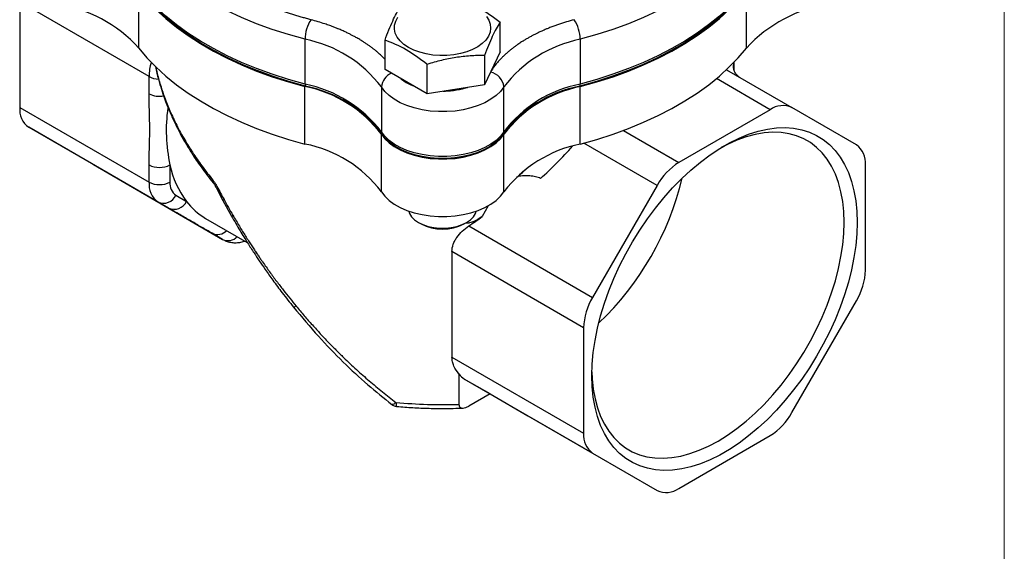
# Model space of a CAD drawing. Header units: inches. Extents: x 0 to 22, y 0 to 17.
# Tile 4 of 6: x 16.7 to 22, y 10.5 to 13.3. Entities that reach past the tile are written whole.
import ezdxf

# ---------------------------------------------------------------- set-up
doc = ezdxf.new("R2010")
doc.units = ezdxf.units.IN
doc.header["$LTSCALE"] = 2
doc.header["$MEASUREMENT"] = 0
doc.linetypes.add('SLD-Solid', pattern=[0])
doc.layers.add('SLD-DEFPOINTS', color=7, linetype='Continuous')

# ---------------------------------------------------------------- blocks, each defined once
blk = doc.blocks.new('Block2')
at = {"color": 7, "linetype": 'SLD-Solid', "lineweight": 18}
blk.add_line((22.0002, 0.0002), (22.0002, 17.0002), dxfattribs=at)

msp = doc.modelspace()

# ---------------------------------------------------------------- linework, layer by layer
for p, q in [((17.3003, 13.1849), (17.3003, 13.4968)), ((20.5994, 13.1849), (20.5994, 13.4968)), ((17.3557, 13.0303), (16.6535, 13.4357)), ((16.6535, 13.4357), (16.6535, 12.8632)), ((19.2615, 13.1652), (19.2615, 13.3252)), ((18.2025, 12.9892), (18.2025, 13.2325)), ((18.6369, 13.0685), (18.6369, 13.2286)), ((19.6971, 13.2327), (19.6971, 12.9894)), ((19.2615, 13.1652), (19.1778, 12.9849)), ((19.1778, 13.1449), (19.1778, 12.9849)), ((20.5324, 13.0659), (20.5324, 13.108)), ((18.8655, 12.9366), (18.6369, 13.0685)), ((18.8655, 12.9366), (18.8655, 13.0966)), ((20.4914, 13.0677), (20.8467, 12.8625)), ((17.3557, 12.9372), (17.3557, 13.0303)), ((20.7286, 12.8508), (20.4366, 13.0194)), ((18.2024, 12.6641), (18.2024, 12.976)), ((18.6173, 12.9742), (18.6173, 12.7309)), ((19.1778, 12.9849), (18.8655, 12.9366)), ((19.2825, 12.7309), (19.2825, 12.9743)), ((19.6973, 12.6641), (19.6973, 12.976)), ((16.6535, 12.8632), (17.3557, 12.4579)), ((20.7286, 12.8508), (20.2329, 12.5646)), ((21.1973, 12.6601), (20.8467, 12.8625)), ((17.4046, 12.3497), (16.7025, 12.7551)), ((16.7025, 12.7551), (17.053, 12.5526)), ((19.9323, 12.7381), (20.2329, 12.5646)), ((18.6172, 12.4056), (18.6172, 12.7175)), ((19.2825, 12.4056), (19.2825, 12.7175)), ((20.1148, 12.4399), (19.7173, 12.6694)), ((17.053, 12.5526), (17.7552, 12.1473)), ((17.3557, 12.4579), (17.3557, 12.5511)), ((17.4688, 12.5511), (17.4688, 12.4579)), ((21.2462, 11.9795), (21.2462, 12.5519)), ((19.3504, 12.487), (19.3589, 12.4883)), ((17.7193, 12.4292), (17.7562, 12.3585)), ((20.1148, 12.4399), (19.7642, 11.8328)), ((17.5012, 12.3864), (17.5582, 12.3534)), ((17.7562, 12.3585), (17.8033, 12.2733)), ((17.4617, 12.3168), (17.4046, 12.3497)), ((19.1978, 12.3296), (19.1638, 12.2706)), ((17.6627, 12.2613), (17.8888, 12.1308)), ((18.8183, 12.2391), (18.8325, 12.2309)), ((19.0658, 12.2309), (19.08, 12.2391)), ((19.0928, 12.2204), (19.7642, 11.8328)), ((17.7552, 12.1473), (17.6981, 12.1803)), ((19.0007, 12.0807), (19.0007, 11.5083)), ((19.7153, 11.6682), (19.0007, 12.0807)), ((20.8467, 11.2077), (21.1973, 11.8148)), ((19.7153, 11.6682), (19.7153, 11.0957)), ((19.0007, 11.5083), (19.7153, 11.0957)), ((19.0386, 11.4181), (19.0386, 11.2525)), ((19.7642, 10.9876), (19.0677, 11.3896)), ((19.2073, 11.309), (19.0677, 11.3896)), ((19.2073, 11.309), (19.0928, 11.2429)), ((19.2073, 11.309), (19.4126, 11.1905)), ((19.4126, 11.1905), (20.1148, 10.7851)), ((20.2329, 10.7968), (20.7286, 11.083)), ((19.7642, 10.9876), (20.1148, 10.7851))]:
    msp.add_line(p, q)
at = {"flags": 128}
for points in [[(18.2025, 13.2325), (18.1122, 13.2579), (18.0246, 13.2861), (17.9398, 13.317), (17.858, 13.3506), (17.7797, 13.3868), (17.7049, 13.4254), (17.634, 13.4664), (17.567, 13.5096), (17.5044, 13.5548), (17.4461, 13.602), (17.3925, 13.651), (17.3437, 13.7016), (17.2998, 13.7536)], [(20.599, 13.7533), (20.5551, 13.7013), (20.5063, 13.6507), (20.4527, 13.6018), (20.3945, 13.5547), (20.3319, 13.5095), (20.265, 13.4664), (20.1941, 13.4255), (20.1194, 13.3869), (20.0412, 13.3507), (19.9595, 13.3171), (19.8748, 13.2862), (19.7873, 13.258), (19.6971, 13.2327)], [(18.2025, 12.9892), (18.1122, 13.0145), (18.0246, 13.0427), (17.9398, 13.0737), (17.858, 13.1073), (17.7797, 13.1435), (17.7049, 13.1821), (17.634, 13.2231), (17.567, 13.2662), (17.5044, 13.3115), (17.4461, 13.3587), (17.3925, 13.4076), (17.3437, 13.4582), (17.2998, 13.5103)], [(17.3003, 13.4968), (17.3442, 13.4448), (17.393, 13.3942), (17.4466, 13.3453), (17.5048, 13.2981), (17.5675, 13.2529), (17.6343, 13.2098), (17.7052, 13.1689), (17.78, 13.1303), (17.8583, 13.0941), (17.9399, 13.0605), (18.0247, 13.0296), (18.1123, 13.0014), (18.2024, 12.976)], [(18.2043, 12.9785), (18.1143, 13.0038), (18.0268, 13.0319), (17.9422, 13.0628), (17.8607, 13.0963), (17.7826, 13.1324), (17.708, 13.1709), (17.6372, 13.2118), (17.5704, 13.2548), (17.5079, 13.3), (17.4498, 13.347), (17.3963, 13.3959), (17.3476, 13.4463), (17.3038, 13.4983)], [(20.5949, 13.498), (20.5511, 13.4461), (20.5024, 13.3956), (20.449, 13.3469), (20.3909, 13.2999), (20.3285, 13.2548), (20.2618, 13.2118), (20.1911, 13.1709), (20.1166, 13.1324), (20.0385, 13.0964), (19.9571, 13.0629), (19.8725, 13.032), (19.7852, 13.0039), (19.6953, 12.9786)], [(20.599, 13.51), (20.5551, 13.4579), (20.5063, 13.4074), (20.4527, 13.3585), (20.3945, 13.3114), (20.3319, 13.2662), (20.265, 13.2231), (20.1941, 13.1821), (20.1194, 13.1435), (20.0412, 13.1074), (19.9595, 13.0738), (19.8748, 13.0429), (19.7873, 13.0147), (19.6971, 12.9894)], [(19.6973, 12.976), (19.7875, 13.0014), (19.8751, 13.0296), (19.9598, 13.0605), (20.0415, 13.0941), (20.1198, 13.1303), (20.1945, 13.1689), (20.2654, 13.2098), (20.3323, 13.2529), (20.3949, 13.2981), (20.4531, 13.3453), (20.5067, 13.3942), (20.5555, 13.4448), (20.5994, 13.4968)], [(18.7642, 13.1885), (18.7393, 13.2052), (18.7188, 13.2238), (18.7032, 13.2439), (18.6929, 13.2651), (18.688, 13.287), (18.6887, 13.309), (18.695, 13.3308), (18.7067, 13.3518)], [(19.1879, 13.3568), (19.2009, 13.3361), (19.2085, 13.3145), (19.2106, 13.2925), (19.2071, 13.2706), (19.1981, 13.2491), (19.1839, 13.2287), (19.1646, 13.2097), (19.1407, 13.1925), (19.1127, 13.1775), (19.0813, 13.165), (19.047, 13.1553), (19.0107, 13.1485), (18.973, 13.1449), (18.9348, 13.1445), (18.897, 13.1473), (18.8602, 13.1533), (18.8254, 13.1623), (18.7931, 13.1741), (18.7642, 13.1885)], [(17.3003, 13.1849), (17.3442, 13.1328), (17.393, 13.0823), (17.4466, 13.0334), (17.5048, 12.9862), (17.5675, 12.941), (17.6343, 12.8979), (17.7052, 12.8569), (17.78, 12.8183), (17.8583, 12.7822), (17.9399, 12.7486), (18.0247, 12.7176), (18.1123, 12.6895), (18.2024, 12.6641)], [(19.6973, 12.6641), (19.7875, 12.6895), (19.8751, 12.7176), (19.9598, 12.7486), (20.0415, 12.7822), (20.1198, 12.8183), (20.1945, 12.8569), (20.2654, 12.8979), (20.3323, 12.941), (20.3949, 12.9862), (20.4531, 13.0334), (20.5067, 13.0823), (20.5555, 13.1328), (20.5994, 13.1849)], [(19.2825, 12.9743), (19.2642, 12.9502), (19.2408, 12.9277), (19.2125, 12.9072), (19.1799, 12.8888), (19.1435, 12.8731), (19.1039, 12.8602), (19.0618, 12.8503), (19.0178, 12.8436), (18.9727, 12.8402), (18.9272, 12.8402), (18.8821, 12.8436), (18.8381, 12.8503), (18.7959, 12.8601), (18.7563, 12.8731), (18.7199, 12.8888), (18.6873, 12.9071), (18.659, 12.9277), (18.6355, 12.9502), (18.6173, 12.9742)], [(19.2825, 12.7309), (19.2642, 12.7069), (19.2408, 12.6844), (19.2125, 12.6638), (19.1799, 12.6455), (19.1435, 12.6298), (19.1039, 12.6168), (19.0618, 12.607), (19.0178, 12.6003), (18.9727, 12.5969), (18.9272, 12.5969), (18.8821, 12.6003), (18.8381, 12.6069), (18.7959, 12.6168), (18.7563, 12.6297), (18.7199, 12.6455), (18.6873, 12.6638), (18.659, 12.6843), (18.6355, 12.7068), (18.6173, 12.7309)], [(21.2009, 12.2396), (21.199, 12.1778), (21.1933, 12.114), (21.1837, 12.0488), (21.1704, 11.9823), (21.1534, 11.915), (21.1328, 11.8473), (21.1088, 11.7793), (21.0814, 11.7117), (21.0508, 11.6446), (21.0171, 11.5785), (20.9806, 11.5137), (20.9414, 11.4505), (20.8998, 11.3894), (20.8559, 11.3305), (20.81, 11.2743), (20.7624, 11.221), (20.7133, 11.1709), (20.6629, 11.1244), (20.6116, 11.0815), (20.5595, 11.0426), (20.507, 11.0079), (20.4544, 10.9775), (20.402, 10.9517), (20.3499, 10.9305), (20.2986, 10.914), (20.2482, 10.9025), (20.1991, 10.8958), (20.1514, 10.8941), (20.1056, 10.8973), (20.0617, 10.9055), (20.0201, 10.9186), (19.9809, 10.9365), (19.9444, 10.9592), (19.9107, 10.9865), (19.8801, 11.0182), (19.8527, 11.0542), (19.8287, 11.0944), (19.8081, 11.1384), (19.7911, 11.1861), (19.7778, 11.2372), (19.7682, 11.2914), (19.7625, 11.3485), (19.7606, 11.4081), (19.7625, 11.4699), (19.7682, 11.5336), (19.7778, 11.5988), (19.7911, 11.6653), (19.8081, 11.7326), (19.8287, 11.8004), (19.8527, 11.8683), (19.8801, 11.9359), (19.9107, 12.003), (19.9444, 12.0691), (19.9809, 12.134), (20.0201, 12.1971), (20.0617, 12.2583), (20.1056, 12.3171), (20.1514, 12.3733), (20.1991, 12.4266), (20.2482, 12.4767), (20.2986, 12.5233), (20.3499, 12.5661), (20.402, 12.605), (20.4544, 12.6397), (20.507, 12.6701), (20.5595, 12.6959), (20.6116, 12.7171), (20.6629, 12.7336), (20.7133, 12.7452), (20.7624, 12.7518), (20.81, 12.7535), (20.8559, 12.7503), (20.8998, 12.7421), (20.9414, 12.729), (20.9806, 12.7111), (21.0171, 12.6884), (21.0508, 12.6612), (21.0814, 12.6294), (21.1088, 12.5934), (21.1328, 12.5533), (21.1534, 12.5092), (21.1704, 12.4615), (21.1837, 12.4104), (21.1933, 12.3562), (21.199, 12.2992), (21.2009, 12.2396)], [(21.1302, 12.2396), (21.1283, 12.2976), (21.1226, 12.353), (21.1131, 12.4056), (21.0998, 12.4551), (21.0829, 12.5012), (21.0624, 12.5435), (21.0385, 12.582), (21.0112, 12.6164), (20.9808, 12.6464), (20.9474, 12.6719), (20.9112, 12.6928), (20.8724, 12.709), (20.8312, 12.7203), (20.7878, 12.7268), (20.7425, 12.7283), (20.6956, 12.7248), (20.6472, 12.7164), (20.5978, 12.7032), (20.5475, 12.6851), (20.4966, 12.6624), (20.4627, 12.6448)], [(18.6172, 12.7175), (18.6355, 12.6935), (18.6589, 12.671), (18.6872, 12.6504), (18.7198, 12.6321), (18.7562, 12.6163), (18.7958, 12.6034), (18.838, 12.5935), (18.882, 12.5868), (18.9271, 12.5834), (18.9726, 12.5834), (19.0177, 12.5868), (19.0617, 12.5935), (19.1039, 12.6034), (19.1435, 12.6163), (19.1799, 12.6321), (19.2125, 12.6504), (19.2408, 12.671), (19.2643, 12.6935), (19.2825, 12.7175)], [(19.2573, 12.6917), (19.2371, 12.6728), (19.2092, 12.6525), (19.177, 12.6344), (19.1411, 12.6189), (19.102, 12.6061), (19.0604, 12.5963), (19.0169, 12.5897), (18.9724, 12.5864), (18.9275, 12.5864), (18.8829, 12.5897), (18.8395, 12.5963), (18.7979, 12.6061), (18.7588, 12.6188), (18.7228, 12.6344), (18.6906, 12.6524), (18.6627, 12.6727), (18.6395, 12.695), (18.6389, 12.6956)], [(18.6172, 12.4056), (18.6355, 12.3815), (18.6589, 12.359), (18.6872, 12.3385), (18.7198, 12.3201), (18.7562, 12.3044), (18.7958, 12.2915), (18.838, 12.2816), (18.882, 12.2749), (18.9271, 12.2715), (18.9726, 12.2715), (19.0177, 12.2749), (19.0617, 12.2816), (19.1039, 12.2915), (19.1435, 12.3044), (19.1799, 12.3201), (19.2125, 12.3385), (19.2408, 12.359), (19.2643, 12.3815), (19.2825, 12.4056)], [(18.7657, 12.3009), (18.7705, 12.287), (18.7815, 12.2695), (18.7976, 12.2533), (18.8183, 12.2391), (18.843, 12.2271), (18.871, 12.2178), (18.9013, 12.2114), (18.933, 12.2082), (18.9653, 12.2082), (18.997, 12.2114), (19.0273, 12.2178), (19.0553, 12.2271), (19.08, 12.2391), (19.1007, 12.2533), (19.1168, 12.2695), (19.1278, 12.287), (19.1325, 12.3004)], [(19.7608, 11.4289), (19.7625, 11.3909), (19.7682, 11.3354), (19.7777, 11.2828), (19.791, 11.2333), (19.8079, 11.1873), (19.8284, 11.1449), (19.8523, 11.1064), (19.8796, 11.0721), (19.91, 11.0421), (19.9434, 11.0165), (19.9796, 10.9956), (20.0184, 10.9794), (20.0596, 10.9681), (20.103, 10.9617), (20.1483, 10.9602), (20.1952, 10.9636), (20.2435, 10.972), (20.293, 10.9853), (20.3433, 11.0033), (20.3942, 11.0261), (20.4454, 11.0534), (20.4966, 11.0852), (20.5475, 11.1212), (20.5978, 11.1612), (20.6472, 11.2051), (20.6956, 11.2525), (20.7425, 11.3033), (20.7878, 11.357), (20.8312, 11.4135), (20.8724, 11.4724), (20.9112, 11.5334), (20.9474, 11.5961), (20.9808, 11.6602), (21.0112, 11.7254), (21.0385, 11.7912), (21.0624, 11.8573), (21.0829, 11.9233), (21.0998, 11.9889), (21.1131, 12.0537), (21.1226, 12.1173), (21.1283, 12.1794), (21.1302, 12.2396)], [(18.154, 11.7857), (18.1487, 11.7824), (18.1445, 11.7802), (18.1417, 11.7791), (18.1403, 11.7792), (18.1403, 11.7792)]]:
    msp.add_lwpolyline(points, dxfattribs=at)
for centre, radius, start, end in [((16.737, 12.6699), 0.7633, 42.4366, 81.2972), ((21.168, 12.6601), 0.7738, 98.9767, 137.2895), ((18.3971, 13.2307), 0.1947, 146.3646, 179.4728), ((19.5026, 13.2309), 0.1946, 0.5286, 33.6616), ((18.0723, 12.5614), 0.6836, 37.1465, 79.027), ((19.833, 12.5528), 0.6933, 101.2998, 142.5635), ((17.6417, 13.027), 0.2861, 163.5433, 179.3247), ((18.7054, 12.966), 0.0885, 111.9609, 174.6905), ((19.1927, 12.9655), 0.0902, 5.6042, 79.0461), ((17.4093, 13.1307), 0.1138, 241.8636, 268.6497), ((18.8658, 13.1898), 0.2227, 230.2991, 240.2839), ((18.2277, 12.988), 0.0253, 177.291, 202.1251), ((18.0723, 12.3053), 0.6832, 37.1078, 79.0236), ((18.0667, 12.309), 0.6936, 37.4624, 78.7112), ((18.0677, 12.2944), 0.6976, 37.4624, 78.7112), ((19.8262, 12.3041), 0.6871, 100.9838, 142.8796), ((19.8273, 12.3186), 0.6833, 100.9838, 142.8796), ((19.8331, 12.2962), 0.6932, 101.2927, 142.5759), ((19.6719, 12.9882), 0.0253, 337.8595, 2.7099), ((17.4122, 13.0466), 0.1232, 242.6857, 280.5882), ((16.7718, 12.8516), 0.1188, 174.3796, 234.302), ((18.3485, 12.739), 0.8995, 172.2392, 192.0584), ((20.7978, 12.7542), 0.1188, 65.686, 125.6182), ((18.6364, 12.7306), 0.0191, 179.23, 218.6315), ((19.2634, 12.7307), 0.0191, 321.368, 0.7684), ((18.0723, 11.9934), 0.6832, 37.1078, 79.0236), ((19.8331, 11.9843), 0.6932, 101.2927, 142.5759), ((21.1279, 12.5636), 0.1188, 354.3796, 54.302), ((17.4123, 12.6602), 0.123, 242.6097, 297.3903), ((17.9648, 12.6564), 0.507, 191.9883, 216.6933), ((20.4132, 12.2755), 0.3408, 121.9547, 151.1444), ((17.7141, 12.462), 0.0133, 151.3047, 213.2026), ((18.6995, 12.8521), 1.596, 313.4914, 346.514), ((17.474, 12.4462), 0.1188, 174.3796, 234.302), ((17.4123, 12.5671), 0.123, 242.6097, 297.3903), ((17.547, 12.4502), 0.0786, 174.3796, 234.302), ((17.7324, 12.4175), 0.0176, 114.0235, 138.0095), ((17.4342, 12.4173), 0.0738, 246.3569, 335.1837), ((17.4913, 12.3844), 0.0738, 246.3569, 335.1837), ((17.8423, 12.5704), 0.3575, 217.3732, 239.8436), ((17.7702, 12.345), 0.0194, 112.5561, 136.2169), ((17.8349, 12.2317), 0.0523, 117.5269, 127.2035), ((17.7274, 12.2433), 0.0695, 245.0546, 316.0857), ((18.9492, 12.4513), 0.2494, 242.0992, 297.9008), ((17.7845, 12.2103), 0.0695, 245.0551, 316.0926), ((20.9056, 11.9911), 0.3408, 328.8563, 358.0435), ((20.0559, 11.6565), 0.3408, 148.8563, 178.0435), ((19.1107, 11.4627), 0.0847, 211.7503, 239.5405), ((18.7044, 11.2913), 0.05, 232.2142, 264.6407), ((18.9498, 13.9785), 2.7275, 264.6678, 271.8653), ((20.5483, 11.3721), 0.3408, 301.9547, 331.1444), ((19.8336, 11.0841), 0.1188, 174.3796, 234.302), ((20.1637, 10.8934), 0.1188, 245.686, 305.6182)]:
    msp.add_arc(centre, radius, start, end)
for centre, major_axis, ratio, start_param, end_param in [((18.9899, 14.0269), (1.1756, 2.0361), 0.577335, 4.227362, 4.33909), ((18.9499, 14.05), (1.1058, 2.0109), 0.562934, 4.176757, 4.208337), ((18.9499, 13.9576), (1.119, 1.9381), 0.577335, 4.01751, 4.062636)]:
    msp.add_ellipse(centre, major_axis=major_axis, ratio=ratio, start_param=start_param, end_param=end_param)
for points, knots in [([(18.235, 13.3386), (18.2272, 13.3407), (18.2114, 13.3448), (18.188, 13.3513), (18.1647, 13.358), (18.1416, 13.3649), (18.1187, 13.372), (18.096, 13.3793), (18.066, 13.3893), (18.0216, 13.4049), (17.9637, 13.4269), (17.9005, 13.4534), (17.8529, 13.4752), (17.8133, 13.4946), (17.7818, 13.5108), (17.7503, 13.5278), (17.7318, 13.5384), (17.7248, 13.5424)], [0, 0, 0, 0, 0.041665, 0.08333, 0.124996, 0.166661, 0.208326, 0.249991, 0.291699, 0.37487, 0.500005, 0.624992, 0.749978, 0.792499, 0.874857, 0.952504, 1, 1, 1, 1]), ([(19.0328, 13.4572), (19.0706, 13.4433), (19.1087, 13.4263), (19.1856, 13.3819), (19.2237, 13.355), (19.2615, 13.3252)], [0, 0, 0, 0, 0.5, 0.5, 1, 1, 1, 1]), ([(18.6369, 13.2286), (18.6438, 13.2476), (18.6508, 13.2659), (18.6647, 13.3004), (18.6787, 13.3328), (18.6926, 13.3605), (18.7066, 13.3861), (18.7136, 13.3978), (18.7205, 13.4089)], [0, 0, 0, 0, 0.25, 0.25, 0.5, 0.75, 0.75, 1, 1, 1, 1]), ([(18.6369, 13.1239), (18.6367, 13.124), (18.6346, 13.1262), (18.6304, 13.1305), (18.6241, 13.1368), (18.6198, 13.141), (18.617, 13.1436), (18.615, 13.1455), (18.6076, 13.1524), (18.5962, 13.1625), (18.5821, 13.1742), (18.5694, 13.1842), (18.5587, 13.1922), (18.5496, 13.1987), (18.5425, 13.2037), (18.5353, 13.2086), (18.5279, 13.2135), (18.5205, 13.2183), (18.5152, 13.2216), (18.5099, 13.2249), (18.5001, 13.2309), (18.485, 13.2397), (18.4672, 13.2495), (18.4513, 13.2578), (18.4375, 13.2647), (18.4252, 13.2706), (18.4147, 13.2754), (18.4041, 13.2802), (18.3934, 13.2848), (18.3859, 13.288), (18.379, 13.2909), (18.3699, 13.2946), (18.3552, 13.3003), (18.3388, 13.3064), (18.324, 13.3117), (18.2907, 13.323), (18.2607, 13.3314), (18.235, 13.3386)], [0, 0, 0, 0, 0.001299, 0.023766, 0.046233, 0.0687, 0.069366, 0.074741, 0.089788, 0.145403, 0.186775, 0.222861, 0.260867, 0.280925, 0.300984, 0.321042, 0.3411, 0.361158, 0.381216, 0.383419, 0.403008, 0.457947, 0.499277, 0.535375, 0.573383, 0.597453, 0.621523, 0.645593, 0.669662, 0.693732, 0.69601, 0.715367, 0.753506, 0.791445, 0.820609, 0.846877, 1, 1, 1, 1]), ([(19.2615, 13.3252), (19.2545, 13.3142), (19.2475, 13.3024), (19.2336, 13.2768), (19.2196, 13.2491), (19.2057, 13.2167), (19.1917, 13.1822), (19.1847, 13.1639), (19.1778, 13.1449)], [0, 0, 0, 0, 0.25, 0.25, 0.5, 0.75, 0.75, 1, 1, 1, 1]), ([(19.6645, 13.3387), (19.6359, 13.3307), (19.6035, 13.3215), (19.5691, 13.3095), (19.5585, 13.3057), (19.548, 13.3018), (19.5375, 13.2978), (19.5272, 13.2937), (19.5203, 13.2909), (19.516, 13.2891), (19.5128, 13.2878), (19.5014, 13.283), (19.4849, 13.2757), (19.4658, 13.2666), (19.4495, 13.2586), (19.4366, 13.2518), (19.426, 13.2461), (19.4179, 13.2416), (19.41, 13.2371), (19.4021, 13.2325), (19.3944, 13.2278), (19.389, 13.2245), (19.3837, 13.2212), (19.3741, 13.2152), (19.36, 13.2058), (19.3444, 13.1948), (19.3313, 13.185), (19.3205, 13.1765), (19.3112, 13.169), (19.3037, 13.1626), (19.2963, 13.1562), (19.289, 13.1496), (19.2841, 13.145), (19.2797, 13.1409), (19.274, 13.1354), (19.2652, 13.1265), (19.2559, 13.1165), (19.248, 13.1076), (19.2327, 13.0898), (19.222, 13.0741), (19.2131, 13.061)], [0, 0, 0, 0, 0.141098, 0.159588, 0.178079, 0.196569, 0.21506, 0.23355, 0.25204, 0.252588, 0.257012, 0.269396, 0.315167, 0.349216, 0.378915, 0.410194, 0.426702, 0.44321, 0.459718, 0.476226, 0.492734, 0.509241, 0.511054, 0.527176, 0.572391, 0.606406, 0.636115, 0.667395, 0.687205, 0.707014, 0.726824, 0.746633, 0.766443, 0.768318, 0.784248, 0.815637, 0.846861, 0.870863, 0.892481, 1, 1, 1, 1]), ([(18.8655, 13.0966), (18.8277, 13.1264), (18.7896, 13.1533), (18.7127, 13.1977), (18.6746, 13.2147), (18.6369, 13.2286)], [0, 0, 0, 0, 0.5, 0.5, 1, 1, 1, 1]), ([(19.1778, 13.1449), (19.1517, 13.1449), (19.1257, 13.1441), (19.0737, 13.1405), (19.0216, 13.1348), (18.9696, 13.1244), (18.9175, 13.1119), (18.8915, 13.1046), (18.8655, 13.0966)], [0, 0, 0, 0, 0.25, 0.25, 0.5, 0.75, 0.75, 1, 1, 1, 1]), ([(20.5294, 13.1066), (20.5294, 13.1048), (20.5293, 13.1002), (20.529, 13.0955), (20.5289, 13.0926)], [0, 0, 0, 0, 0.388617, 1, 1, 1, 1]), ([(17.3913, 13.084), (17.3936, 13.0721), (17.3999, 13.0399), (17.4135, 12.9907), (17.4294, 12.9399), (17.4448, 12.8968), (17.4592, 12.8602), (17.473, 12.8276), (17.4863, 12.7981), (17.5018, 12.7657), (17.5221, 12.7257), (17.5507, 12.674), (17.5894, 12.6104), (17.6398, 12.5354), (17.6809, 12.483), (17.703, 12.4548)], [0, 0, 0, 0, 0.055048, 0.149713, 0.227587, 0.291165, 0.349978, 0.398248, 0.443526, 0.488592, 0.550694, 0.632841, 0.735084, 0.857467, 1, 1, 1, 1]), ([(17.392, 13.0834), (17.3932, 13.0772), (17.399, 13.0469), (17.4145, 12.9917), (17.4387, 12.9181), (17.469, 12.8427), (17.5054, 12.7655), (17.5464, 12.6905), (17.5921, 12.617), (17.6425, 12.5438), (17.6819, 12.4943), (17.7024, 12.4684)], [0, 0, 0, 0, 0.029386, 0.143445, 0.261148, 0.378575, 0.50235, 0.632479, 0.743522, 0.866029, 1, 1, 1, 1]), ([(20.4905, 13.0697), (20.4914, 13.0687), (20.4933, 13.0665), (20.4963, 13.0647), (20.4979, 13.0638)], [0, 0, 0, 0, 0.472184, 1, 1, 1, 1]), ([(20.5615, 13.0271), (20.5604, 13.0277), (20.5581, 13.0293), (20.5535, 13.033), (20.5511, 13.0352), (20.5446, 13.0421), (20.5407, 13.0475), (20.5344, 13.0592), (20.5321, 13.0655), (20.5291, 13.0788), (20.5285, 13.0856), (20.5289, 13.0926)], [0, 0, 0, 0, 0.125, 0.125, 0.25, 0.25, 0.5, 0.5, 0.75, 0.75, 1, 1, 1, 1]), ([(20.5289, 13.0926), (20.5292, 13.091), (20.5299, 13.088), (20.5308, 13.0811), (20.5311, 13.0739), (20.5313, 13.0698)], [0, 0, 0, 0, 0.297573, 0.599497, 1, 1, 1, 1]), ([(20.5334, 13.0629), (20.533, 13.0641), (20.5316, 13.0678), (20.531, 13.0711), (20.5309, 13.0716), (20.5309, 13.0718)], [0, 0, 0, 0, 0.191043, 0.577364, 1, 1, 1, 1]), ([(18.7936, 12.9781), (18.7916, 12.9789), (18.7873, 12.9806), (18.7826, 12.9826), (18.7784, 12.9845), (18.774, 12.9866), (18.7658, 12.9906), (18.7595, 12.9941), (18.7554, 12.9964)], [0, 0, 0, 0, 0.14669, 0.317277, 0.352085, 0.46725, 0.657954, 1, 1, 1, 1]), ([(19.0852, 12.9705), (19.0845, 12.9703), (19.0792, 12.9684), (19.0649, 12.9644), (19.0406, 12.9584), (19.015, 12.9542), (18.9935, 12.9518), (18.9747, 12.9505), (18.961, 12.9498), (18.9523, 12.9499), (18.952, 12.9499)], [0, 0, 0, 0, 0.01682, 0.135967, 0.341677, 0.585015, 0.706871, 0.812719, 0.993013, 1, 1, 1, 1]), ([(17.3557, 12.5511), (17.3557, 12.5833), (17.3567, 12.6148), (17.3585, 12.6782), (17.3591, 12.7099), (17.3591, 12.7743), (17.3585, 12.8069), (17.3567, 12.8722), (17.3557, 12.905), (17.3557, 12.9372)], [0, 0, 0, 0, 0.25, 0.25, 0.5, 0.5, 0.75, 0.75, 1, 1, 1, 1]), ([(18.6202, 12.7205), (18.6231, 12.7159), (18.6288, 12.7072), (18.6363, 12.6991), (18.6399, 12.6952)], [0, 0, 0, 0, 0.513772, 1, 1, 1, 1]), ([(19.256, 12.6911), (19.2595, 12.6947), (19.2687, 12.7039), (19.2754, 12.7142), (19.2796, 12.7205)], [0, 0, 0, 0, 0.386047, 1, 1, 1, 1]), ([(17.7024, 12.4684), (17.7036, 12.4669), (17.706, 12.464), (17.7095, 12.4593), (17.7129, 12.4544), (17.7162, 12.4494), (17.7193, 12.4443), (17.7224, 12.439), (17.7243, 12.4354), (17.7253, 12.4335)], [0, 0, 0, 0, 0.145082, 0.288584, 0.431002, 0.57284, 0.714611, 0.856828, 1, 1, 1, 1]), ([(19.4817, 12.4771), (19.4778, 12.4794), (19.4735, 12.4813), (19.4644, 12.4846), (19.4595, 12.486), (19.4444, 12.4895), (19.4338, 12.4908), (19.4122, 12.4922), (19.4014, 12.4922), (19.3801, 12.4911), (19.3694, 12.4899), (19.3589, 12.4883)], [0, 0, 0, 0, 0.125, 0.125, 0.25, 0.25, 0.5, 0.5, 0.75, 0.75, 1, 1, 1, 1]), ([(17.703, 12.4548), (17.7055, 12.4514), (17.7113, 12.4439), (17.7165, 12.4345), (17.7193, 12.4292)], [0, 0, 0, 0, 0.4372351, 1, 1, 1, 1]), ([(17.6981, 12.1803), (17.6784, 12.1916), (17.6597, 12.2024), (17.6221, 12.2242), (17.603, 12.2351), (17.5636, 12.2579), (17.5432, 12.2697), (17.5021, 12.2934), (17.4814, 12.3054), (17.4617, 12.3168)], [0, 0, 0, 0, 0.25, 0.25, 0.5, 0.5, 0.75, 0.75, 1, 1, 1, 1]), ([(17.8033, 12.2733), (17.8186, 12.2468), (17.847, 12.1978), (17.8881, 12.1314), (17.9231, 12.0771), (17.955, 12.0292), (17.9888, 11.98), (18.0301, 11.9222), (18.0811, 11.8536), (18.1196, 11.8053), (18.1403, 11.7792)], [0, 0, 0, 0, 0.1530868, 0.2833064, 0.3908549, 0.4766711, 0.5712665, 0.6899122, 0.8327431, 1, 1, 1, 1]), ([(17.8107, 12.278), (17.8167, 12.2678), (17.8285, 12.2477), (17.846, 12.2186), (17.8629, 12.191), (17.8792, 12.165), (17.8948, 12.1405), (17.9097, 12.1176), (17.9238, 12.0961), (17.9371, 12.0762), (17.9496, 12.0577), (17.9613, 12.0407), (17.9813, 12.0118), (18.0098, 11.9717), (18.0471, 11.9211), (18.0836, 11.8734), (18.119, 11.8285), (18.1425, 11.7997), (18.154, 11.7857)], [0, 0, 0, 0, 0.05935, 0.115922, 0.169714, 0.220727, 0.26896, 0.314415, 0.35709, 0.396986, 0.434103, 0.468441, 0.499999, 0.60933, 0.713995, 0.813995, 0.90933, 1, 1, 1, 1]), ([(19.1638, 12.2706), (19.1494, 12.2609), (19.1285, 12.2467), (19.0978, 12.2365), (19.0817, 12.2337), (19.0742, 12.235), (19.0732, 12.2352)], [0, 0, 0, 0, 0.530857, 0.768069, 0.968697, 1, 1, 1, 1]), ([(19.0007, 12.0807), (19.0007, 12.0943), (19.0031, 12.1076), (19.0099, 12.1272), (19.0127, 12.1336), (19.0193, 12.1462), (19.0231, 12.1523), (19.0356, 12.1701), (19.0457, 12.1814), (19.0678, 12.202), (19.0798, 12.2115), (19.0928, 12.2204)], [0, 0, 0, 0, 0.25, 0.25, 0.375, 0.375, 0.5, 0.5, 0.75, 0.75, 1, 1, 1, 1]), ([(17.7551, 12.1473), (17.7614, 12.1441), (17.775, 12.137), (17.7979, 12.1309), (17.8229, 12.1285), (17.8482, 12.1308), (17.866, 12.1342), (17.8751, 12.1379), (17.8759, 12.1382)], [0, 0, 0, 0, 0.1683123, 0.3679368, 0.566904, 0.769255, 0.9786079, 1, 1, 1, 1]), ([(18.1403, 11.7792), (18.1848, 11.726), (18.2711, 11.6229), (18.4066, 11.4835), (18.5394, 11.3597), (18.6297, 11.2871), (18.6735, 11.252)], [0, 0, 0, 0, 0.2737409, 0.5308111, 0.7725638, 1, 1, 1, 1]), ([(18.154, 11.7857), (18.1614, 11.7769), (18.1761, 11.7593), (18.1982, 11.7334), (18.2202, 11.708), (18.2421, 11.6833), (18.2639, 11.6592), (18.2855, 11.6357), (18.307, 11.6128), (18.3283, 11.5904), (18.3495, 11.5687), (18.3705, 11.5475), (18.3912, 11.5268), (18.428, 11.491), (18.4807, 11.4415), (18.5392, 11.3897), (18.5864, 11.3499), (18.6226, 11.3202), (18.6592, 11.2912), (18.6839, 11.2724), (18.6962, 11.2629)], [0, 0, 0, 0, 0.045304, 0.089946, 0.133926, 0.177243, 0.219898, 0.261892, 0.303224, 0.343895, 0.383905, 0.423254, 0.461942, 0.499971, 0.626957, 0.749313, 0.811848, 0.874472, 0.937189, 1, 1, 1, 1]), ([(19.0386, 11.4181), (19.0269, 11.431), (19.0175, 11.4451), (19.0075, 11.4681), (19.005, 11.476), (19.0015, 11.4919), (19.0007, 11.5), (19.0007, 11.5083)], [0, 0, 0, 0, 0.5, 0.5, 0.75, 0.75, 1, 1, 1, 1]), ([(18.6964, 11.2628), (18.6924, 11.2595), (18.6843, 11.2529), (18.6768, 11.2502), (18.6746, 11.2516), (18.6739, 11.2521)], [0, 0, 0, 0, 0.399385, 0.798769, 1, 1, 1, 1]), ([(18.6964, 11.2628), (18.6965, 11.258), (18.6968, 11.2483), (18.6982, 11.2416), (18.6994, 11.2423), (18.6998, 11.2425)], [0, 0, 0, 0, 0.41378, 0.827561, 1, 1, 1, 1]), ([(18.6997, 11.2415), (18.7149, 11.2402), (18.7589, 11.2363), (18.8322, 11.232), (18.9195, 11.2297), (18.9963, 11.2297), (19.0438, 11.2318), (19.0622, 11.2326)], [0, 0, 0, 0, 0.126787, 0.367013, 0.607239, 0.847459, 1, 1, 1, 1]), ([(19.0386, 11.2525), (19.0386, 11.249), (19.0392, 11.2459), (19.0413, 11.2407), (19.0429, 11.2386), (19.0485, 11.2337), (19.0533, 11.2323), (19.0638, 11.232), (19.0695, 11.233), (19.081, 11.2368), (19.0869, 11.2395), (19.0928, 11.2429)], [0, 0, 0, 0, 0.125, 0.125, 0.25, 0.25, 0.5, 0.5, 0.75, 0.75, 1, 1, 1, 1])]:
    msp.add_open_spline(points, degree=3, knots=knots)
for points in [[(17.7253, 12.4335), (17.7375, 12.4099), (17.75, 12.3864), (17.7628, 12.363)], [(17.7628, 12.363), (17.7784, 12.3345), (17.7943, 12.3061), (17.8107, 12.278)]]:
    msp.add_open_spline(points, degree=3)

# ---------------------------------------------------------------- block references
at = {"layer": 'SLD-DEFPOINTS'}
msp.add_blockref('Block2', (0, 0), dxfattribs=at)

doc.saveas('drawing.dxf')
